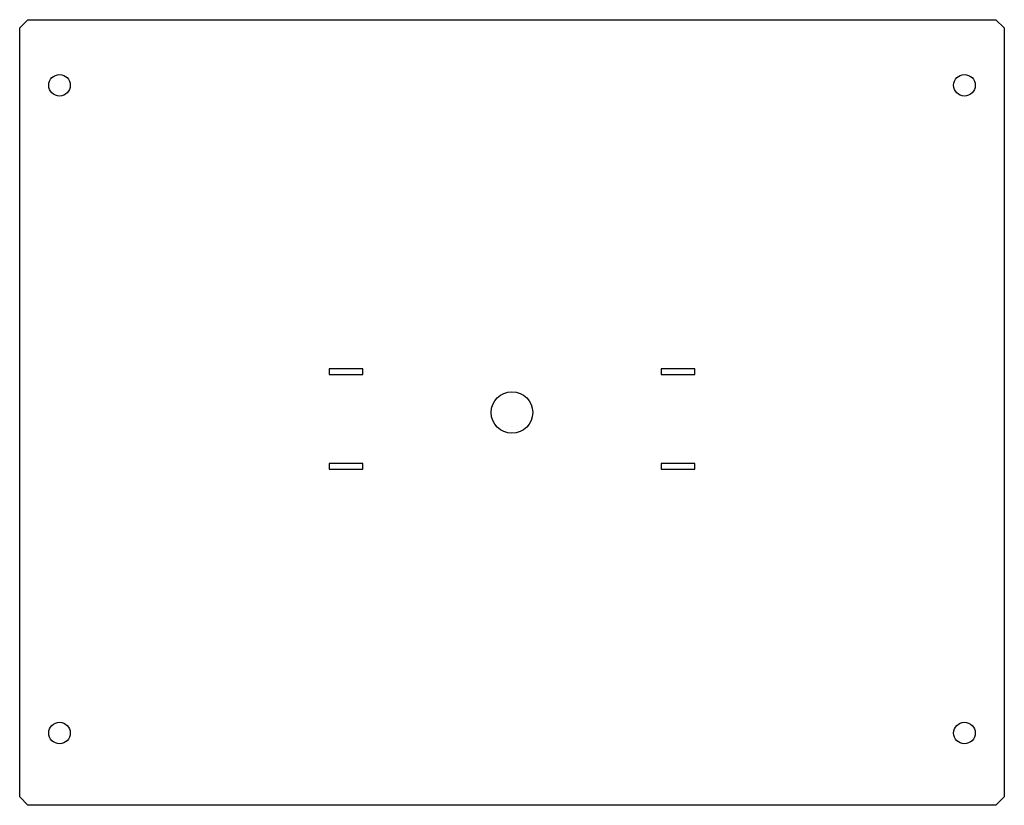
# Model space of a CAD drawing. Header units: millimetres. Extents: x 35 to 628, y 20 to 493.
import ezdxf

# ---------------------------------------------------------------- set-up
doc = ezdxf.new("R2010")
doc.units = ezdxf.units.MM

msp = doc.modelspace()

# ---------------------------------------------------------------- linework, layer by layer
at = {"color": 7, "linetype": 'Continuous', "lineweight": 25}
for p, q in [((39.81, 493.22), (34.81, 488.22)), ((39.81, 493.22), (622.81, 493.22)), ((627.81, 488.22), (622.81, 493.22)), ((34.81, 25.22), (34.81, 488.22)), ((627.81, 488.22), (627.81, 25.22)), ((241.51, 282.92), (221.11, 282.92)), ((221.11, 282.92), (221.11, 279.52)), ((221.11, 279.52), (241.51, 279.52)), ((241.51, 279.52), (241.51, 282.92)), ((441.51, 282.92), (421.11, 282.92)), ((421.11, 282.92), (421.11, 279.52)), ((421.11, 279.52), (441.51, 279.52)), ((441.51, 279.52), (441.51, 282.92)), ((241.51, 225.92), (221.11, 225.92)), ((221.11, 225.92), (221.11, 222.52)), ((241.51, 222.52), (241.51, 225.92)), ((441.51, 225.92), (421.11, 225.92)), ((421.11, 225.92), (421.11, 222.52)), ((441.51, 222.52), (441.51, 225.92)), ((221.11, 222.52), (241.51, 222.52)), ((421.11, 222.52), (441.51, 222.52)), ((34.81, 25.22), (39.81, 20.22)), ((622.81, 20.22), (627.81, 25.22)), ((622.81, 20.22), (39.81, 20.22))]:
    msp.add_line(p, q, dxfattribs=at)
for centre, radius in [((58.81, 453.72), 6.5), ((603.81, 453.72), 6.5), ((331.31, 256.72), 12.5), ((58.81, 63.72), 6.5), ((603.81, 63.72), 6.5)]:
    msp.add_circle(centre, radius, dxfattribs=at)

doc.saveas('drawing.dxf')
